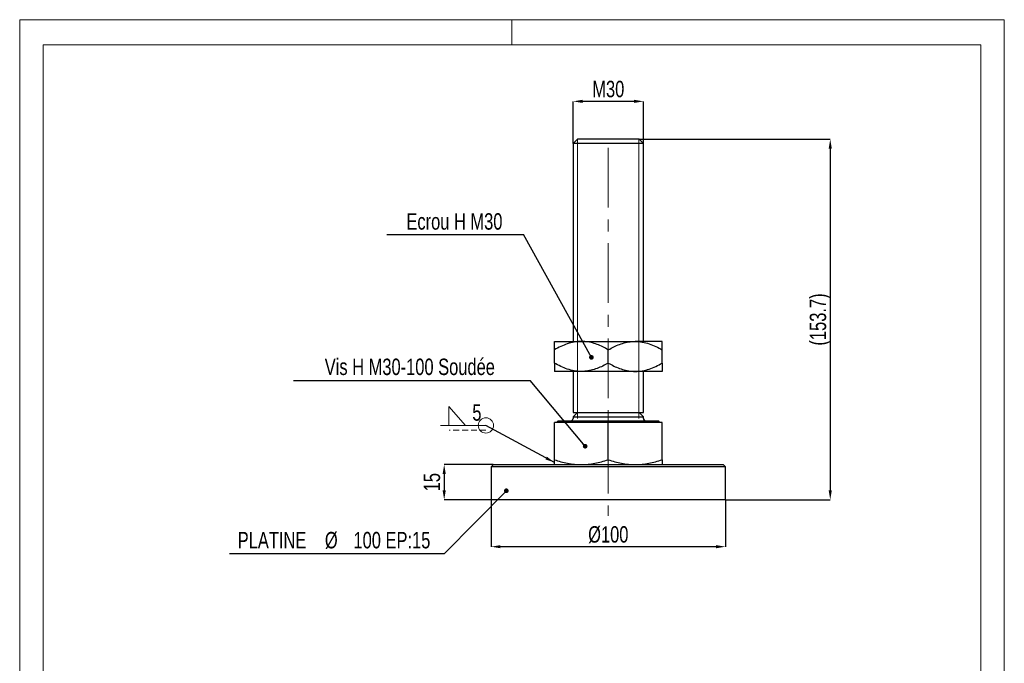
# Model space of a CAD drawing. Header units: millimetres. Extents: x 0 to 210, y 0 to 297.
# Tile 2 of 2: x 0 to 210, y 160 to 297. Entities that reach past the tile are written whole.
import ezdxf

# ---------------------------------------------------------------- set-up
doc = ezdxf.new("R2010")
doc.units = ezdxf.units.MM
doc.header["$PDSIZE"] = -1
doc.linetypes.add('CENTERX2', pattern=[20.32, 12.7, -2.54, 2.54, -2.54])
doc.linetypes.add('HIDDEN', pattern=[1.905, 1.27, -0.635])
for name, color, linetype in [('COTES', 1, 'Continuous'), ('NOTES', 6, 'Continuous'), ('TRAIT-FINS', 9, 'Continuous'), ('TRAIT-MIXTES', 3, 'CENTERX2')]:
    doc.layers.add(name, color=color, linetype=linetype)
doc.layers.add('TRAIT-FORT', color=4, linetype='Continuous', lineweight=25)
doc.styles.add('SLDTEXTSTYLE0', font='TXT', dxfattribs={"width": 0.75})
doc.dimstyles.new('SLDDIMSTYLE0', dxfattribs={"dimtxt": 3.5, "dimasz": 2, "dimexe": 0, "dimexo": 0.0625, "dimgap": 0.875, "dimtad": 1, "dimlfac": 2, "dimrnd": 1e-09, "dimzin": 12, "dimdsep": 46, "dimtxsty": 'SLDTEXTSTYLE0', "dimsah": 1, "dimcen": 0.09, "dimadec": 0, "dimazin": 3, "dimtfac": 1, "dimtofl": 0, "dimtmove": 0, "dimatfit": 3, "dimfxl": 1, "dimfrac": 2, "dimtolj": 1, "dimtzin": 12, "dimarcsym": 0})
doc.dimstyles.new('SLDDIMSTYLE1', dxfattribs={"dimtxt": 3.5, "dimasz": 2, "dimexe": 0, "dimexo": 0.0625, "dimgap": 0.875, "dimtad": 1, "dimlfac": 2, "dimrnd": 1e-09, "dimzin": 12, "dimdsep": 46, "dimtxsty": 'SLDTEXTSTYLE0', "dimsah": 1, "dimcen": 0.09, "dimadec": 0, "dimazin": 3, "dimtfac": 1, "dimtmove": 0, "dimatfit": 0, "dimfxl": 1, "dimfrac": 2, "dimtolj": 1, "dimtzin": 12, "dimarcsym": 0})
doc.dimstyles.new('SLDDIMSTYLE2', dxfattribs={"dimtxt": 0.18, "dimasz": 1, "dimexe": 0, "dimexo": 0.0625, "dimgap": 0, "dimtad": 0, "dimtih": 1, "dimtoh": 1, "dimdec": 0, "dimrnd": 1e-09, "dimzin": 0, "dimdsep": 46, "dimtxsty": 'Standard', "dimblk1": 'DOT', "dimblk2": 'DOT', "dimsah": 1, "dimcen": 0.09, "dimadec": 0, "dimazin": 0, "dimtfac": 1, "dimtdec": 0, "dimtofl": 0, "dimtmove": 0, "dimatfit": 3, "dimldrblk": 'DOT', "dimfxl": 1, "dimfrac": 2, "dimtolj": 1, "dimtzin": 0, "dimarcsym": 0})
doc.dimstyles.new('SLDDIMSTYLE3', dxfattribs={"dimtxt": 0.18, "dimasz": 2, "dimexe": 0, "dimexo": 0.0625, "dimgap": 0, "dimtad": 0, "dimtih": 1, "dimtoh": 1, "dimdec": 0, "dimrnd": 1e-09, "dimzin": 0, "dimdsep": 46, "dimtxsty": 'Standard', "dimsah": 1, "dimcen": 0.09, "dimadec": 0, "dimazin": 0, "dimtfac": 2, "dimtdec": 0, "dimtofl": 0, "dimtmove": 0, "dimatfit": 3, "dimfxl": 1, "dimfrac": 2, "dimtolj": 1, "dimtzin": 0, "dimarcsym": 0})

# ---------------------------------------------------------------- blocks, each defined once
blk = doc.blocks.new('_D')
at = {"layer": 'COTES', "color": 0, "lineweight": -2, "transparency": 16777216}
for p, q in [((100.52, 194.63), (100.52, 184.69)), ((150.52, 194.63), (150.52, 184.69)), ((148.52, 184.69), (102.52, 184.69))]:
    blk.add_line(p, q, dxfattribs=at)
at = {"layer": 'COTES', "color": 0, "transparency": 16777216}
for points in [[(102.52, 185.02), (102.52, 184.36), (100.52, 184.69)], [(148.52, 185.02), (148.52, 184.36), (150.52, 184.69)]]:
    blk.add_solid(points, dxfattribs=at)
at = {"layer": 'Defpoints', "color": 0, "transparency": 16777216}
for p in [(100.52, 194.69), (150.52, 194.69), (100.52, 184.69)]:
    blk.add_point(p, dxfattribs=at)
at = {"layer": 'COTES', "color": 0, "transparency": 16777216, "insert": (125.52, 189.06), "char_height": 3.5, "attachment_point": 2, "style": 'SLDTEXTSTYLE0'}
blk.add_mtext('\\A1;%%c100', dxfattribs=at)
blk = doc.blocks.new('_D_1')
at = {"layer": 'COTES', "color": 0, "lineweight": -2, "transparency": 16777216}
for p, q in [((100.96, 202.19), (90.52, 202.19)), ((90.52, 200.19), (90.52, 196.69)), ((100.46, 194.69), (90.52, 194.69))]:
    blk.add_line(p, q, dxfattribs=at)
at = {"layer": 'COTES', "color": 0, "transparency": 16777216}
for points in [[(90.19, 200.19), (90.86, 200.19), (90.52, 202.19)], [(90.19, 196.69), (90.86, 196.69), (90.52, 194.69)]]:
    blk.add_solid(points, dxfattribs=at)
at = {"layer": 'Defpoints', "color": 0, "transparency": 16777216}
for p in [(101.02, 202.19), (90.52, 194.69), (100.52, 194.69)]:
    blk.add_point(p, dxfattribs=at)
at = {"layer": 'COTES', "color": 0, "transparency": 16777216, "insert": (86.15, 198.44), "char_height": 3.5, "attachment_point": 2, "rotation": 90, "style": 'SLDTEXTSTYLE0'}
blk.add_mtext('\\A1;15', dxfattribs=at)
blk = doc.blocks.new('_D_2')
at = {"layer": 'COTES', "color": 0, "lineweight": -2, "transparency": 16777216}
for p, q in [((118.02, 270.65), (118.02, 279.6)), ((131.02, 279.6), (120.02, 279.6)), ((133.02, 270.65), (133.02, 279.6))]:
    blk.add_line(p, q, dxfattribs=at)
at = {"layer": 'COTES', "color": 0, "transparency": 16777216}
for points in [[(120.02, 279.93), (120.02, 279.27), (118.02, 279.6)], [(131.02, 279.93), (131.02, 279.27), (133.02, 279.6)]]:
    blk.add_solid(points, dxfattribs=at)
at = {"layer": 'Defpoints', "color": 0, "transparency": 16777216}
for p in [(118.02, 279.6), (118.02, 270.59), (133.02, 270.59)]:
    blk.add_point(p, dxfattribs=at)
at = {"layer": 'COTES', "color": 0, "transparency": 16777216, "insert": (125.52, 283.98), "char_height": 3.5, "attachment_point": 2, "style": 'SLDTEXTSTYLE0'}
blk.add_mtext('\\A1;M30', dxfattribs=at)
blk = doc.blocks.new('_D_3')
at = {"layer": 'COTES', "color": 0, "lineweight": -2, "transparency": 16777216}
for p, q in [((132.14, 271.54), (172.86, 271.54)), ((172.86, 269.54), (172.86, 196.69)), ((150.58, 194.69), (172.86, 194.69))]:
    blk.add_line(p, q, dxfattribs=at)
at = {"layer": 'COTES', "color": 0, "transparency": 16777216}
for points in [[(172.52, 269.54), (173.19, 269.54), (172.86, 271.54)], [(172.52, 196.69), (173.19, 196.69), (172.86, 194.69)]]:
    blk.add_solid(points, dxfattribs=at)
at = {"layer": 'Defpoints', "color": 0, "transparency": 16777216}
for p in [(132.07, 271.54), (150.52, 194.69), (172.86, 194.69)]:
    blk.add_point(p, dxfattribs=at)
at = {"layer": 'COTES', "color": 0, "transparency": 16777216, "insert": (168.48, 233.11), "char_height": 3.5, "attachment_point": 2, "rotation": 90, "style": 'SLDTEXTSTYLE0'}
blk.add_mtext('\\A1;(153.7)', dxfattribs=at)
blk = doc.blocks.new('SW_NOTE_4')
at = {"layer": 'NOTES', "color": 0}
blk.add_line((-29.19, 0), (0, 0), dxfattribs=at)
at = {"layer": 'NOTES', "color": 0, "insert": (-14.74, 4.56), "char_height": 3.5, "attachment_point": 2, "style": 'SLDTEXTSTYLE0'}
blk.add_mtext('Ecrou H M30', dxfattribs=at)
blk = doc.blocks.new('_Dot')
at = {"color": 0, "linetype": 'ByBlock', "lineweight": -2}
blk.add_line((-0.5, 0), (-1, 0), dxfattribs=at)
at = {"color": 0, "linetype": 'ByBlock', "const_width": 0.5}
blk.add_lwpolyline([(-0.25, 0, 1), (0.25, 0, 1)], format="xyb", close=True, dxfattribs=at)
blk = doc.blocks.new('SW_NOTE_5')
at = {"layer": 'NOTES', "color": 0}
blk.add_line((-50.48, 0), (0, 0), dxfattribs=at)
at = {"layer": 'NOTES', "color": 0, "insert": (-25.7, 4.64), "char_height": 3.5, "attachment_point": 2, "style": 'SLDTEXTSTYLE0'}
blk.add_mtext('Vis H M30-100 Soudée', dxfattribs=at)
blk = doc.blocks.new('SW_NOTE_6')
at = {"layer": 'NOTES', "color": 0}
blk.add_line((-45.85, 0), (0, 0), dxfattribs=at)
at = {"layer": 'NOTES', "color": 0, "char_height": 3.5, "attachment_point": 2, "style": 'SLDTEXTSTYLE0'}
for s, insert in [('PLATINE', (-36.77, 4.62)), ('%%c', (-24.13, 4.62)), ('100 EP:15', (-11.2, 4.62))]:
    blk.add_mtext(s, dxfattribs=dict(at, insert=insert))
blk = doc.blocks.new('SW_SYMBOL_WELD_FILL')
at = {"color": 0, "linetype": 'Continuous', "lineweight": 18}
for p, q in [((100, 0), (100, 900)), ((100, 900), (900, 0)), ((100, 0), (900, 0))]:
    blk.add_line(p, q, dxfattribs=at)
blk = doc.blocks.new('SW_WELDSYMBOL_0')
at = {"color": 0, "linetype": 'Continuous', "lineweight": 18}
blk.add_line((0, 0), (-9.65, 0), dxfattribs=at)
at = {"color": 0, "linetype": 'HIDDEN', "lineweight": 18}
blk.add_line((0, -1), (-7.85, -1), dxfattribs=at)
at = {"color": 0, "linetype": 'Continuous', "lineweight": 18}
blk.add_circle((0, 0), 1.62, dxfattribs=at)
at = {"color": 0, "linetype": 'Continuous', "lineweight": 18, "xscale": 0.004470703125, "yscale": 0.004470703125, "zscale": 0.004470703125}
blk.add_blockref('SW_SYMBOL_WELD_FILL', (-8.38, 0), dxfattribs=at)
at = {"color": 0, "linetype": 'Continuous', "lineweight": 18, "insert": (-2.9, 4.51), "char_height": 3.5, "attachment_point": 1, "style": 'SLDTEXTSTYLE0'}
blk.add_mtext('5', dxfattribs=at)

msp = doc.modelspace()

# ---------------------------------------------------------------- linework, layer by layer
at = {"lineweight": 18}
for p, q in [((-0.0171, 297), (209.9829, 297)), ((-0.0171, 297), (-0.0171, 0)), ((104.9829, 297), (104.9829, 291.6268)), ((209.9829, 297), (209.9829, 0)), ((5, 291.6268), (205, 291.6268)), ((5, 291.6268), (5, 148.5091)), ((205, 291.6268), (204.9999, 5.0001))]:
    msp.add_line(p, q, dxfattribs=at)
at = {"layer": 'TRAIT-FINS', "lineweight": 18}
for p, q in [((118.9822, 271.5394), (118.9822, 212.0172)), ((132.0612, 271.5394), (132.0612, 212.0172))]:
    msp.add_line(p, q, dxfattribs=at)
at = {"layer": 'TRAIT-FORT', "lineweight": 25}
for p, q in [((118.9689, 271.5394), (118.0217, 270.5922)), ((122.2453, 271.5394), (118.9689, 271.5394)), ((132.0745, 271.5394), (122.2453, 271.5394)), ((133.0217, 270.5922), (132.0745, 271.5394)), ((118.0217, 270.5922), (118.0217, 228.4394)), ((133.0217, 270.5922), (118.0217, 270.5922)), ((133.0217, 228.4394), (133.0217, 270.5922)), ((114.0217, 228.4394), (119.7717, 228.4394)), ((119.7717, 228.4394), (131.2717, 228.4394)), ((137.0217, 228.4394), (131.2717, 228.4394)), ((114.0217, 223.8185), (114.0217, 226.6604)), ((125.5217, 223.8185), (125.5217, 226.6604)), ((137.0217, 223.8185), (137.0217, 226.6604)), ((119.7717, 222.0394), (114.0217, 222.0394)), ((118.0217, 222.0394), (118.0217, 213.2894)), ((131.2717, 222.0394), (119.7717, 222.0394)), ((137.0217, 222.0394), (131.2717, 222.0394)), ((133.0217, 213.2894), (133.0217, 222.0394)), ((118.9689, 213.2894), (118.0217, 212.3422)), ((118.0217, 213.2894), (133.0217, 213.2894)), ((118.0217, 212.3422), (118.0217, 212.0394)), ((118.0217, 212.3422), (133.0217, 212.3422)), ((133.0217, 212.3422), (132.0745, 213.2894)), ((133.0217, 212.0394), (133.0217, 212.3422)), ((114.0217, 203.2166), (114.0217, 211.1394)), ((125.5217, 211.1394), (114.0217, 211.1394)), ((114.8467, 211.4894), (114.4967, 211.1394)), ((114.8467, 211.5394), (114.8467, 211.4894)), ((114.8467, 211.5394), (136.1967, 211.5394)), ((114.8467, 211.4894), (136.1967, 211.4894)), ((125.5217, 203.2166), (125.5217, 211.1394)), ((137.0217, 211.1394), (125.5217, 211.1394)), ((136.1967, 211.4894), (136.1967, 211.5394)), ((136.5467, 211.1394), (136.1967, 211.4894)), ((137.0217, 203.2166), (137.0217, 211.1394)), ((101.0217, 202.1894), (100.5217, 201.6894)), ((100.5217, 201.6894), (100.5217, 194.6894)), ((116.2005, 201.6894), (100.5217, 201.6894)), ((101.0217, 202.1894), (116.3869, 202.1894)), ((150.5217, 201.6894), (116.2005, 201.6894)), ((116.3869, 202.1894), (150.0217, 202.1894)), ((150.5217, 201.6894), (150.0217, 202.1894)), ((150.5217, 194.6894), (150.5217, 201.6894)), ((150.5217, 194.6894), (100.5217, 194.6894))]:
    msp.add_line(p, q, dxfattribs=at)
for centre, start, end in [((117.5217, 212.0394), 270, 360), ((133.5217, 212.0394), 180, 270)]:
    msp.add_arc(centre, 0.5, start, end, dxfattribs=at)
for points, knots in [([(119.7717, 228.4394), (119.2717, 228.4141), (118.2613, 228.3628), (116.7905, 227.9663), (115.3685, 227.4002), (114.472, 226.9077), (114.0217, 226.6604)], [0, 0, 0, 0, 0.24957791, 0.50436411, 0.75104693, 1, 1, 1, 1]), ([(114.0217, 226.6604), (114.0217, 226.846), (114.0217, 227.2179), (114.0217, 227.6593), (114.0217, 228.0027), (114.0217, 228.247), (114.0217, 228.408), (114.0217, 228.429), (114.0217, 228.4394)], [0, 0, 0, 0, 0.18498813, 0.37068629, 0.52590118, 0.68107839, 0.84055132, 1, 1, 1, 1]), ([(125.5217, 226.6604), (125.1324, 226.8754), (124.3515, 227.3068), (123.1204, 227.832), (121.8335, 228.2258), (120.7044, 228.4158), (120.0126, 228.4333), (119.7717, 228.4394)], [0, 0, 0, 0, 0.21551788, 0.43222804, 0.6544604, 0.87969206, 1, 1, 1, 1]), ([(125.5217, 226.6604), (125.911, 226.8754), (126.6918, 227.3068), (127.9229, 227.832), (129.2099, 228.2258), (130.339, 228.4158), (131.0308, 228.4333), (131.2717, 228.4394)], [0, 0, 0, 0, 0.215517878, 0.432228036, 0.654460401, 0.879692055, 1, 1, 1, 1]), ([(131.2717, 228.4394), (131.7717, 228.4141), (132.7821, 228.3628), (134.2529, 227.9663), (135.6749, 227.4002), (136.5714, 226.9077), (137.0217, 226.6604)], [0, 0, 0, 0, 0.24957791, 0.50436411, 0.75104693, 1, 1, 1, 1]), ([(137.0217, 226.6604), (137.0217, 226.846), (137.0217, 227.2179), (137.0217, 227.6593), (137.0217, 228.0027), (137.0217, 228.247), (137.0217, 228.408), (137.0217, 228.429), (137.0217, 228.4394)], [0, 0, 0, 0, 0.18498813, 0.37068629, 0.52590118, 0.68107839, 0.84055132, 1, 1, 1, 1]), ([(119.7717, 222.0394), (119.2717, 222.0648), (118.2613, 222.1161), (116.7905, 222.5125), (115.3685, 223.0787), (114.472, 223.5711), (114.0217, 223.8185)], [0, 0, 0, 0, 0.24957791, 0.50436411, 0.75104693, 1, 1, 1, 1]), ([(114.0217, 223.8185), (114.0217, 223.6329), (114.0217, 223.261), (114.0217, 222.8195), (114.0217, 222.4762), (114.0217, 222.2319), (114.0217, 222.0708), (114.0217, 222.0499), (114.0217, 222.0394)], [0, 0, 0, 0, 0.184988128, 0.370686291, 0.525901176, 0.681078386, 0.84055132, 1, 1, 1, 1]), ([(125.5217, 223.8185), (125.1324, 223.6034), (124.3515, 223.1721), (123.1204, 222.6469), (121.8335, 222.253), (120.7044, 222.063), (120.0126, 222.0455), (119.7717, 222.0394)], [0, 0, 0, 0, 0.21551788, 0.43222804, 0.6544604, 0.87969206, 1, 1, 1, 1]), ([(125.5217, 223.8185), (125.911, 223.6034), (126.6918, 223.1721), (127.9229, 222.6469), (129.2099, 222.253), (130.339, 222.063), (131.0308, 222.0455), (131.2717, 222.0394)], [0, 0, 0, 0, 0.21551788, 0.43222804, 0.6544604, 0.87969206, 1, 1, 1, 1]), ([(131.2717, 222.0394), (131.7717, 222.0648), (132.7821, 222.1161), (134.2529, 222.5125), (135.6749, 223.0787), (136.5714, 223.5711), (137.0217, 223.8185)], [0, 0, 0, 0, 0.24957791, 0.50436411, 0.75104693, 1, 1, 1, 1]), ([(137.0217, 223.8185), (137.0217, 223.6329), (137.0217, 223.261), (137.0217, 222.8195), (137.0217, 222.4762), (137.0217, 222.2319), (137.0217, 222.0708), (137.0217, 222.0499), (137.0217, 222.0394)], [0, 0, 0, 0, 0.18498813, 0.37068629, 0.52590118, 0.68107839, 0.84055132, 1, 1, 1, 1]), ([(114.0217, 203.2166), (114.4867, 203.0695), (115.4165, 202.7755), (116.8451, 202.4521), (118.2986, 202.2323), (119.2807, 202.2037), (119.7717, 202.1894)], [0, 0, 0, 0, 0.24771118, 0.49536549, 0.74770528, 1, 1, 1, 1]), ([(114.0217, 202.1894), (114.0217, 202.2031), (114.0217, 202.2306), (114.0217, 202.4448), (114.0217, 202.767), (114.0217, 203.0667), (114.0217, 203.2166)], [0, 0, 0, 0, 0.247274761, 0.494590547, 0.747264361, 1, 1, 1, 1]), ([(119.7717, 202.1894), (120.2529, 202.2031), (121.2155, 202.2306), (122.6596, 202.4448), (124.0985, 202.767), (125.0472, 203.0667), (125.5217, 203.2166)], [0, 0, 0, 0, 0.24727476, 0.49459055, 0.74726436, 1, 1, 1, 1]), ([(125.5217, 203.2166), (125.9867, 203.0695), (126.9165, 202.7755), (128.3451, 202.4521), (129.7986, 202.2323), (130.7807, 202.2037), (131.2717, 202.1894)], [0, 0, 0, 0, 0.247711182, 0.495365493, 0.747705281, 1, 1, 1, 1]), ([(131.2717, 202.1894), (131.7529, 202.2031), (132.7155, 202.2306), (134.1596, 202.4448), (135.5985, 202.767), (136.5472, 203.0667), (137.0217, 203.2166)], [0, 0, 0, 0, 0.24727476, 0.49459055, 0.74726436, 1, 1, 1, 1]), ([(137.0217, 203.2166), (137.0217, 203.0695), (137.0217, 202.7755), (137.0217, 202.4521), (137.0217, 202.2323), (137.0217, 202.2037), (137.0217, 202.1894)], [0, 0, 0, 0, 0.24771118, 0.49536549, 0.74770528, 1, 1, 1, 1])]:
    msp.add_open_spline(points, degree=3, knots=knots, dxfattribs=at)
at = {"layer": 'TRAIT-MIXTES', "lineweight": 18}
msp.add_line((125.5217, 269.674), (125.5217, 191.2661), dxfattribs=at)

# ---------------------------------------------------------------- block references
at = {"layer": 'NOTES'}
for name, p in [('SW_NOTE_4', (107.4447, 251.1964)), ('SW_NOTE_5', (108.8919, 220.1337)), ('SW_NOTE_6', (90.5695, 183.2127))]:
    msp.add_blockref(name, p, dxfattribs=at)
at = {"layer": 'NOTES', "lineweight": 18}
msp.add_blockref('SW_WELDSYMBOL_0', (99.4177, 210.5295), dxfattribs=at)

# ---------------------------------------------------------------- dimensions: what is measured, and where the dimension line sits
at = {"layer": 'COTES'}
for base, p1, p2, text, dimstyle, picture, middle in [((118.0217, 279.6013), (133.0217, 270.5922), (118.0217, 270.5922), 'M<>', 'SLDDIMSTYLE1', '_D_2', (125.5217, 279.6013)), ((100.5217, 184.6894), (150.5217, 194.6894), (100.5217, 194.6894), '%%c<>', 'SLDDIMSTYLE0', '_D', (125.5217, 184.6894))]:
    dim = msp.add_linear_dim(base=base, p1=p1, p2=p2, text=text, dimstyle=dimstyle, dxfattribs=at)
    dim.commit()
    dim.dimension.update_dxf_attribs({"geometry": picture, "text_midpoint": middle, "dimtype": 160})
dim = msp.add_linear_dim(base=(172.8555, 194.6894), p1=(132.0745, 271.5394), p2=(150.5217, 194.6894), angle=90, text='(<>)', dimstyle='SLDDIMSTYLE0', dxfattribs=at)
dim.commit()
dim.dimension.update_dxf_attribs({"geometry": '_D_3', "text_midpoint": (172.8555, 233.1144), "dimtype": 160})
dim = msp.add_linear_dim(base=(90.5217, 194.6894), p1=(101.0217, 202.1894), p2=(100.5217, 194.6894), angle=90, dimstyle='SLDDIMSTYLE1', dxfattribs=at)
dim.commit()
dim.dimension.update_dxf_attribs({"geometry": '_D_1', "text_midpoint": (90.5217, 198.4394), "dimtype": 160})

# ---------------------------------------------------------------- leaders
at = {"layer": 'NOTES'}
for points in [[(121.9165, 225.0399), (107.4447, 251.1964)], [(120.5867, 206.1073), (108.8919, 220.1337)], [(103.776, 196.6117), (90.5695, 183.2127)]]:
    msp.add_leader(points, dimstyle='SLDDIMSTYLE2', dxfattribs=at)
at = {"layer": 'NOTES', "lineweight": 18}
msp.add_leader([(114.0217, 202.6395), (99.4177, 210.5295)], dimstyle='SLDDIMSTYLE3', dxfattribs=at)

doc.saveas('drawing.dxf')
